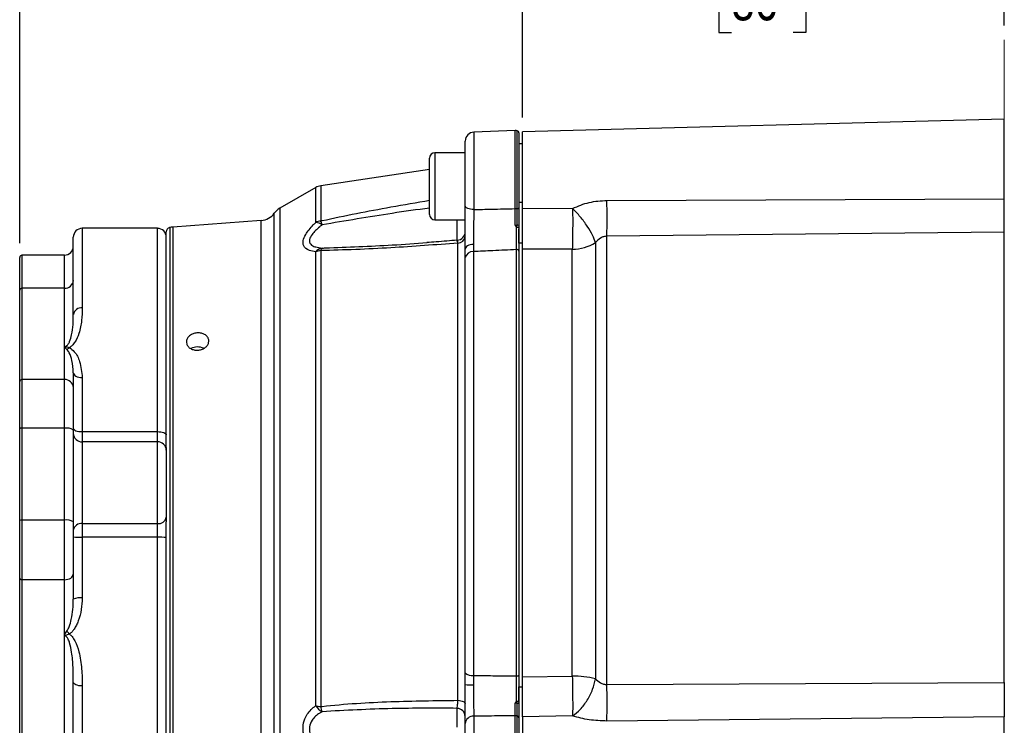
# Model space of a CAD drawing. Header units: inches. Extents: x 0.4 to 16.6, y 0.2 to 10.8.
# Tile 10 of 12: x 9.3 to 12.8, y 5.7 to 8.2. Entities that reach past the tile are written whole.
import ezdxf

# ---------------------------------------------------------------- set-up
doc = ezdxf.new("R2010")
doc.units = ezdxf.units.IN
doc.header["$MEASUREMENT"] = 0
doc.linetypes.add('CENTERX2', pattern=[0.8, 0.5, -0.1, 0.1, -0.1])
doc.layers.add('SLD-0', color=7, linetype='Continuous', lineweight=25)
doc.styles.add('SLDTEXTSTYLE0', font='TXT', dxfattribs={"width": 0.75})
doc.dimstyles.new('SLDDIMSTYLE0', dxfattribs={"dimtxt": 0.145833, "dimasz": 0.13, "dimexe": 0, "dimexo": 0.0625, "dimgap": 0.036458, "dimtad": 0, "dimtih": 1, "dimtoh": 1, "dimdec": 1, "dimlfac": 2, "dimrnd": 1e-09, "dimzin": 12, "dimdsep": 46, "dimtxsty": 'SLDTEXTSTYLE0', "dimsah": 1, "dimcen": 0.09, "dimadec": 0, "dimazin": 3, "dimtfac": 1, "dimtdec": 1, "dimtofl": 0, "dimtmove": 0, "dimatfit": 3, "dimfxl": 0, "dimfrac": 2, "dimtolj": 1, "dimtzin": 12, "dimarcsym": 0})

# ---------------------------------------------------------------- blocks, each defined once
blk = doc.blocks.new('_D_4')
at = {"layer": 'SLD-0', "color": 7}
for p, q in [((9.3488, 7.4275), (9.3488, 9.2179)), ((12.7906, 8.1877), (12.7906, 9.2179)), ((9.3488, 9.0929), (10.734, 9.0929)), ((10.9061, 9.0929), (10.8617, 9.0929)), ((10.8617, 9.0929), (10.8617, 8.8611)), ((11.2293, 9.0929), (11.2737, 9.0929)), ((11.2737, 9.0929), (11.2737, 8.8611)), ((12.7906, 9.0929), (11.4014, 9.0929)), ((10.8617, 8.8611), (10.9061, 8.8611)), ((11.2737, 8.8611), (11.2293, 8.8611))]:
    blk.add_line(p, q, dxfattribs=at)
for points in [[(9.3488, 9.0929), (9.4788, 9.0729), (9.4788, 9.1129)], [(12.7906, 9.0929), (12.6606, 9.1129), (12.6606, 9.0729)]]:
    blk.add_solid(points, dxfattribs=at)
at = {"layer": 'SLD-0', "color": 7, "char_height": 0.14583, "attachment_point": 1, "style": 'SLDTEXTSTYLE0'}
for s, insert in [('6.9', (10.9331, 9.3104)), ('175', (10.9061, 9.0491))]:
    blk.add_mtext(s, dxfattribs=dict(at, insert=insert))
blk = doc.blocks.new('_D_5')
at = {"layer": 'SLD-0', "color": 7}
for p, q in [((11.1063, 7.8663), (11.1063, 8.52)), ((12.7906, 8.1877), (12.7906, 8.52)), ((11.1063, 8.395), (11.6645, 8.395)), ((11.8365, 8.395), (11.7922, 8.395)), ((11.7922, 8.395), (11.7922, 8.1633)), ((12.052, 8.395), (12.0964, 8.395)), ((12.0964, 8.395), (12.0964, 8.1633)), ((12.7906, 8.395), (12.2241, 8.395)), ((11.7922, 8.1633), (11.8365, 8.1633)), ((12.0964, 8.1633), (12.052, 8.1633))]:
    blk.add_line(p, q, dxfattribs=at)
for points in [[(11.1063, 8.395), (11.2363, 8.375), (11.2363, 8.415)], [(12.7906, 8.395), (12.6606, 8.415), (12.6606, 8.375)]]:
    blk.add_solid(points, dxfattribs=at)
at = {"layer": 'SLD-0', "color": 7, "char_height": 0.14583, "attachment_point": 1, "style": 'SLDTEXTSTYLE0'}
for s, insert in [('3.4', (11.8097, 8.6125)), ('86', (11.8365, 8.3513))]:
    blk.add_mtext(s, dxfattribs=dict(at, insert=insert))
blk = doc.blocks.new('_D_6')
at = {"layer": 'SLD-0', "color": 7}
for p, q in [((12.7906, 8.1877), (12.7906, 8.52)), ((14.0849, 7.5147), (14.0849, 8.52)), ((12.7906, 8.395), (13.1742, 8.395)), ((13.3462, 8.395), (13.3019, 8.395)), ((13.3019, 8.395), (13.3019, 8.1633)), ((13.5617, 8.395), (13.6061, 8.395)), ((13.6061, 8.395), (13.6061, 8.1633)), ((14.0849, 8.395), (13.7338, 8.395)), ((13.3019, 8.1633), (13.3462, 8.1633)), ((13.6061, 8.1633), (13.5617, 8.1633))]:
    blk.add_line(p, q, dxfattribs=at)
for points in [[(12.7906, 8.395), (12.9206, 8.375), (12.9206, 8.415)], [(14.0849, 8.395), (13.9549, 8.415), (13.9549, 8.375)]]:
    blk.add_solid(points, dxfattribs=at)
at = {"layer": 'SLD-0', "color": 7, "char_height": 0.14583, "attachment_point": 1, "style": 'SLDTEXTSTYLE0'}
for s, insert in [('2.6', (13.3193, 8.6125)), ('66', (13.3462, 8.3513))]:
    blk.add_mtext(s, dxfattribs=dict(at, insert=insert))
blk = doc.blocks.new('_D_7')
at = {"layer": 'SLD-0', "color": 7}
for p, q in [((12.7906, 8.1877), (12.7906, 9.2179)), ((14.6179, 6.9914), (14.6179, 9.2179)), ((12.7906, 9.0929), (13.3853, 9.0929)), ((13.5573, 9.0929), (13.5129, 9.0929)), ((13.5129, 9.0929), (13.5129, 8.8611)), ((13.7728, 9.0929), (13.8172, 9.0929)), ((13.8172, 9.0929), (13.8172, 8.8611)), ((14.6179, 9.0929), (13.9449, 9.0929)), ((13.5129, 8.8611), (13.5573, 8.8611)), ((13.8172, 8.8611), (13.7728, 8.8611))]:
    blk.add_line(p, q, dxfattribs=at)
for points in [[(12.7906, 9.0929), (12.9206, 9.0729), (12.9206, 9.1129)], [(14.6179, 9.0929), (14.4879, 9.1129), (14.4879, 9.0729)]]:
    blk.add_solid(points, dxfattribs=at)
at = {"layer": 'SLD-0', "color": 7, "char_height": 0.14583, "attachment_point": 1, "style": 'SLDTEXTSTYLE0'}
for s, insert in [('3.7', (13.5304, 9.3104)), ('93', (13.5573, 9.0491))]:
    blk.add_mtext(s, dxfattribs=dict(at, insert=insert))

msp = doc.modelspace()

# ---------------------------------------------------------------- linework, layer by layer
at = {"color": 7, "linetype": 'Continuous', "lineweight": 25}
for p, q in [((12.7906, 7.8605), (11.1063, 7.8163)), ((12.7906, 7.5818), (12.7906, 7.8605)), ((11.0813, 7.8202), (10.9363, 7.8152)), ((11.1063, 7.5495), (11.1063, 7.8163)), ((10.9061, 7.5581), (10.9061, 7.7839)), ((11.0938, 7.8121), (11.0938, 7.5511)), ((11.1063, 7.7745), (11.0938, 7.7745)), ((10.7814, 7.5277), (10.7814, 7.7242)), ((10.9061, 7.7432), (10.8004, 7.7432)), ((10.7814, 7.6851), (10.4009, 7.6275)), ((10.3835, 7.6214), (10.2583, 7.5494)), ((11.4015, 7.5766), (12.7906, 7.5818)), ((11.0938, 7.5699), (11.1063, 7.5699)), ((11.1063, 7.4272), (11.1063, 7.5495)), ((11.1063, 7.5495), (11.2816, 7.5486)), ((10.193, 7.5065), (9.884, 7.4834)), ((10.8004, 7.5087), (10.9061, 7.5087)), ((9.8301, 7.4791), (9.5676, 7.4791)), ((11.0871, 7.4833), (11.0872, 7.49)), ((11.0938, 7.4895), (11.0938, 7.4818)), ((11.0938, 7.4272), (11.0938, 7.4779)), ((9.5363, 7.178), (9.5363, 7.4478)), ((9.8613, 6.7134), (9.8613, 7.4665)), ((12.7906, 7.4655), (11.4014, 7.4515)), ((11.4014, 5.886), (11.4014, 7.4515)), ((12.7906, 5.8934), (12.7906, 7.4655)), ((10.4009, 7.4015), (10.4009, 5.809)), ((10.8806, 5.8306), (10.8806, 7.4275)), ((10.906, 7.3768), (10.9061, 7.4063)), ((11.0854, 5.9157), (11.0854, 7.4048)), ((11.1063, 7.4272), (11.0938, 7.4272)), ((11.0938, 7.4272), (11.0938, 5.8782)), ((11.1063, 7.4068), (11.1063, 7.4272)), ((11.2805, 7.4059), (11.1063, 7.406)), ((11.1063, 5.9129), (11.1063, 7.406)), ((11.2805, 5.9153), (11.2805, 7.4059)), ((11.3615, 7.4295), (11.3615, 5.9055)), ((9.3488, 7.2627), (9.3488, 7.3775)), ((9.5051, 7.3853), (9.3566, 7.3853)), ((10.3835, 5.8116), (10.3835, 7.3965)), ((10.906, 5.9261), (10.906, 7.3768)), ((10.9347, 7.3977), (10.9347, 5.9174)), ((9.3488, 6.944), (9.3488, 7.2627)), ((9.3566, 7.2697), (9.3566, 6.9509)), ((9.5051, 7.2697), (9.3566, 7.2697)), ((9.5051, 7.0658), (9.5051, 7.2697)), ((9.5051, 6.9509), (9.5051, 7.0658)), ((9.5363, 6.9749), (9.5363, 6.9232)), ((9.5676, 6.9581), (9.5676, 6.769)), ((9.3488, 6.7793), (9.3488, 6.944)), ((9.3566, 6.9509), (9.3566, 6.7809)), ((9.5051, 6.9509), (9.3566, 6.9509)), ((9.5051, 6.7809), (9.5051, 6.9509)), ((9.5363, 6.9232), (9.5363, 6.7744)), ((9.3566, 6.7809), (9.3566, 6.46)), ((9.5051, 6.7809), (9.3566, 6.7809)), ((9.5051, 6.46), (9.5051, 6.7809)), ((9.3488, 6.4583), (9.3488, 6.7793)), ((9.5363, 6.7744), (9.5363, 6.6139)), ((9.5676, 6.769), (9.5676, 6.7333)), ((9.5676, 6.769), (9.8301, 6.769)), ((9.8301, 6.7333), (9.8301, 6.769)), ((9.5676, 6.7333), (9.5676, 6.4479)), ((9.8301, 6.7333), (9.5676, 6.7333)), ((9.8301, 6.4479), (9.8301, 6.7333)), ((9.8613, 6.7134), (9.8613, 6.7039)), ((9.8613, 6.7039), (9.8613, 6.4704)), ((9.5363, 6.6139), (9.5363, 6.4535)), ((9.3488, 6.2569), (9.3488, 6.4583)), ((9.3566, 6.46), (9.3566, 6.252)), ((9.5051, 6.46), (9.3566, 6.46)), ((9.5051, 6.252), (9.5051, 6.46)), ((9.5363, 6.4535), (9.5363, 6.2715)), ((9.5676, 6.4479), (9.8301, 6.4479)), ((9.5676, 6.4479), (9.5676, 6.4003)), ((9.8301, 6.4003), (9.8301, 6.4479)), ((9.8613, 6.4704), (9.8613, 6.4539)), ((9.8613, 5.2417), (9.8613, 6.4539)), ((9.5676, 6.4003), (9.5676, 6.1883)), ((9.8301, 6.4003), (9.5676, 6.4003)), ((9.5363, 6.2715), (9.5363, 6.1837)), ((9.3488, 5.7154), (9.3488, 6.2569)), ((9.3566, 6.252), (9.3566, 5.7106)), ((9.5051, 6.252), (9.3566, 6.252)), ((9.5051, 6.0568), (9.5051, 6.252)), ((9.5051, 5.7106), (9.5051, 6.0568)), ((10.9061, 5.886), (10.906, 5.9261)), ((9.5363, 5.2603), (9.5363, 5.8939)), ((11.1063, 5.9129), (11.2805, 5.9153)), ((11.1063, 5.8782), (11.1063, 5.9123)), ((11.4014, 5.886), (12.7906, 5.8934)), ((11.0938, 5.8782), (11.1063, 5.8782)), ((11.0938, 5.8283), (11.0938, 5.8782)), ((11.1063, 5.7731), (11.1063, 5.8782)), ((11.0872, 5.821), (11.0871, 5.8274)), ((11.0938, 5.8249), (11.0938, 5.8175)), ((10.9061, 5.4618), (10.9061, 5.7498)), ((11.0938, 5.7697), (11.0938, 5.4336)), ((11.2816, 5.7762), (11.1063, 5.7731)), ((11.1063, 5.7731), (11.1063, 5.4294)), ((12.7906, 5.7731), (11.4015, 5.7584)), ((12.7906, 5.441), (12.7906, 5.7731))]:
    msp.add_line(p, q, dxfattribs=at)
at = {"color": 8, "linetype": 'Continuous', "lineweight": 25}
for p, q in [((10.9363, 7.8152), (10.9363, 7.5446)), ((11.0813, 7.5479), (11.0813, 7.8202)), ((11.0872, 7.548), (11.0872, 7.8199)), ((10.8004, 7.7432), (10.8004, 7.5087)), ((10.3835, 7.4994), (10.3835, 7.6214)), ((10.4009, 7.6275), (10.4009, 7.5049)), ((10.2583, 7.5494), (10.2583, 5.1587)), ((10.193, 5.2017), (10.193, 7.5065)), ((10.2389, 5.1761), (10.2389, 7.532)), ((10.8777, 7.4328), (10.8777, 7.5087)), ((9.5676, 7.4791), (9.5676, 7.2015)), ((9.8301, 6.769), (9.8301, 7.4791)), ((9.8731, 7.4816), (9.8731, 5.2265)), ((9.884, 7.4834), (9.884, 5.2247)), ((9.3566, 7.3853), (9.3566, 7.2697)), ((9.5051, 7.2697), (9.5051, 7.3853)), ((9.8301, 5.2291), (9.8301, 6.4003)), ((9.5676, 5.8808), (9.5676, 5.2291)), ((10.8777, 5.737), (10.8777, 5.8026)), ((10.9363, 5.7755), (10.9363, 5.4306)), ((11.0813, 5.4255), (11.0813, 5.7762)), ((11.0872, 5.4259), (11.0872, 5.776))]:
    msp.add_line(p, q, dxfattribs=at)
at = {"color": 7, "linetype": 'Continuous', "lineweight": 25, "flags": 128}
for points in [[(10.9363, 7.5446), (10.9303, 7.5449), (10.9247, 7.5458), (10.9194, 7.547), (10.9149, 7.5487), (10.9112, 7.5507), (10.9084, 7.553), (10.9067, 7.5555), (10.9061, 7.5581)], [(11.0872, 7.548), (11.0886, 7.5482), (11.0898, 7.5484), (11.091, 7.5487), (11.092, 7.5491), (11.0928, 7.5495), (11.0933, 7.55), (11.0937, 7.5506), (11.0938, 7.5511)], [(10.935, 7.4231), (10.9292, 7.4226), (10.9238, 7.4215), (10.9188, 7.4198), (10.9144, 7.4177), (10.9109, 7.4152), (10.9083, 7.4124), (10.9067, 7.4094), (10.9061, 7.4063)], [(9.5363, 6.9749), (9.5369, 6.9716), (9.5387, 6.9685), (9.5416, 6.9656), (9.5455, 6.963), (9.5502, 6.9609), (9.5556, 6.9594), (9.5615, 6.9584), (9.5676, 6.9581)], [(9.5363, 6.7806), (9.5369, 6.7783), (9.5387, 6.7762), (9.5416, 6.7742), (9.5455, 6.7724), (9.5502, 6.771), (9.5556, 6.7699), (9.5615, 6.7693), (9.5676, 6.769)], [(9.8301, 6.769), (9.8362, 6.7688), (9.842, 6.7682), (9.8474, 6.7671), (9.8522, 6.7657), (9.8561, 6.7639), (9.859, 6.7619), (9.8607, 6.7598), (9.8613, 6.7575)], [(9.5051, 6.252), (9.5112, 6.2524), (9.517, 6.2535), (9.5224, 6.2553), (9.5272, 6.2577), (9.5311, 6.2607), (9.534, 6.264), (9.5357, 6.2677), (9.5363, 6.2715)], [(9.3488, 6.2569), (9.349, 6.2559), (9.3494, 6.255), (9.3501, 6.2542), (9.3511, 6.2534), (9.3523, 6.2528), (9.3537, 6.2524), (9.3551, 6.2521), (9.3566, 6.252)], [(9.5676, 5.8808), (9.5615, 5.881), (9.5556, 5.8818), (9.5502, 5.883), (9.5455, 5.8846), (9.5416, 5.8866), (9.5387, 5.8889), (9.5369, 5.8914), (9.5363, 5.8939)], [(11.0854, 5.9157), (11.087, 5.9157), (11.0886, 5.9158), (11.09, 5.916), (11.0913, 5.9163), (11.0924, 5.9167), (11.0932, 5.9171), (11.0937, 5.9176), (11.0938, 5.9181)], [(10.8806, 5.8306), (10.8858, 5.8301), (10.8906, 5.8293), (10.895, 5.8281), (10.8989, 5.8267), (10.902, 5.825), (10.9042, 5.8231), (10.9056, 5.8211), (10.9061, 5.8191)], [(11.0872, 5.821), (11.0886, 5.8209), (11.0898, 5.8206), (11.091, 5.8203), (11.092, 5.8198), (11.0928, 5.8193), (11.0933, 5.8188), (11.0937, 5.8182), (11.0938, 5.8175)]]:
    msp.add_lwpolyline(points, dxfattribs=at)
at = {"color": 7, "linetype": 'Continuous', "lineweight": 25}
for centre, radius, start, end in [((10.9374, 7.7839), 0.0312, 92, 180), ((11.0824, 7.789), 0.0313, 81.0288, 92), ((11.086, 7.8121), 0.00781, 0, 81.0288), ((10.8004, 7.7242), 0.019, 90, 180), ((10.4084, 7.578), 0.05, 98.6206, 119.8916), ((8.0338, 7.5142), 3.3682, 358.9329, 1.0605), ((10.2894, 7.4952), 0.0625, 119.8916, 143.9524), ((11.0824, 7.625), 0.0771, 269.1874, 273.6214), ((10.1884, 7.5688), 0.0625, 274.2704, 323.9524), ((10.4081, 7.4518), 0.0536, 97.7079, 117.3358), ((10.2915, 7.4585), 0.1188, 15.9613, 23.0157), ((10.8004, 7.5277), 0.019, 180, 270), ((9.5676, 7.4478), 0.0313, 90, 180), ((9.8301, 7.4478), 0.0312, 0, 90), ((9.877, 7.4665), 0.0156, 104.4005, 180), ((9.8886, 7.421), 0.0625, 94.2704, 104.4005), ((10.3787, 7.4525), 0.0472, 55.0154, 84.2367), ((11.0887, 7.4634), 0.0266, 78.8915, 93.1794), ((10.8761, 7.4673), 0.03, 274.282, 359.9854), ((10.8798, 7.4539), 0.0264, 271.6519, 354.034), ((9.5051, 7.4166), 0.0312, 270, 0), ((10.4133, 7.3731), 0.038, 101.4801, 141.874), ((10.4078, 7.3445), 0.0574, 96.9533, 115.1106), ((10.4173, 7.3981), 0.0167, 133.4614, 168.2885), ((11.0867, 7.3977), 0.00721, 10.3021, 100.4345), ((11.2805, 7.5571), 0.1511, 270.0167, 302.4251), ((9.3566, 7.3775), 0.00781, 90, 180), ((10.9335, 7.3691), 0.0286, 87.4701, 164.3883), ((9.5067, 7.2993), 0.0297, 266.8032, 356.399), ((9.3562, 7.2623), 0.00741, 86.8032, 176.399), ((9.5642, 7.1735), 0.0282, 83.1254, 170.8573), ((9.4992, 7.0843), 0.032, 297.5682, 317.8545), ((9.9707, 7.0158), 0.0489, 64.906, 118.2503), ((9.3562, 6.9435), 0.00741, 86.8032, 176.399), ((9.5067, 6.9213), 0.0297, 3.601, 93.1968), ((9.3548, 6.7703), 0.0108, 80.0132, 123.477), ((9.5126, 6.7385), 0.0431, 56.523, 99.9868), ((9.5667, 6.7637), 0.0304, 181.8159, 271.7075), ((9.831, 6.703), 0.0304, 1.8159, 91.7075), ((9.3548, 6.4494), 0.0108, 80.0132, 123.477), ((9.5126, 6.4175), 0.0431, 56.523, 99.9868), ((9.5638, 6.4201), 0.028, 82.2874, 169.2669), ((9.8338, 6.4756), 0.028, 262.2874, 349.2669), ((9.5598, 6.5915), 0.1914, 262.9614, 272.3357), ((9.8379, 6.209), 0.1914, 82.9614, 92.3357), ((9.5599, 6.1318), 0.057, 82.2915, 114.4759), ((9.4095, 5.9752), 0.1428, 37.4007, 42.9527), ((10.9298, 5.9529), 0.0358, 228.3132, 277.9527), ((10.9282, 6.0323), 0.1479, 261.4298, 272.6527), ((11.2827, 5.5944), 0.3209, 75.7789, 90.3832), ((7.8848, 5.822), 3.5172, 358.9641, 1.0423), ((10.407, 5.9096), 0.1008, 256.4803, 266.5117), ((10.4418, 5.8522), 0.0711, 214.8154, 239.5276), ((10.52, 5.8315), 0.1212, 190.6796, 199.5382), ((10.877, 5.7735), 0.0291, 1.5148, 88.6449), ((10.9346, 5.7469), 0.0287, 86.7569, 174.1999), ((11.0824, 5.7376), 0.0386, 82.7579, 91.6189), ((11.087, 5.7691), 0.0069, 5.5938, 87.733)]:
    msp.add_arc(centre, radius, start, end, dxfattribs=at)
at = {"color": 8, "linetype": 'Continuous', "lineweight": 25}
for points, knots in [([(10.4009, 7.5049), (10.4026, 7.5053), (10.4838, 7.5232), (10.6106, 7.5479), (10.7364, 7.5694), (10.7814, 7.577)], [0, 0, 0, 0, 0.013425, 0.646845, 1, 1, 1, 1]), ([(10.7814, 7.5499), (10.738, 7.5439), (10.6123, 7.5265), (10.4875, 7.5051), (10.4058, 7.4911)], [0, 0, 0, 0, 0.3453394, 1, 1, 1, 1]), ([(10.8806, 7.4275), (10.8805, 7.429), (10.8801, 7.4336), (10.8794, 7.4375), (10.8787, 7.4369), (10.8785, 7.4367)], [0, 0, 0, 0, 0.250335, 0.777294, 1, 1, 1, 1]), ([(10.4058, 7.4103), (10.4073, 7.4103), (10.4111, 7.4104), (10.4149, 7.4106), (10.4172, 7.4107)], [0, 0, 0, 0, 0.404496, 1, 1, 1, 1])]:
    msp.add_open_spline(points, degree=3, knots=knots, dxfattribs=at)
at = {"color": 7, "linetype": 'Continuous', "lineweight": 25}
for points, knots in [([(11.2816, 7.5486), (11.3006, 7.5567), (11.3387, 7.5729), (11.3805, 7.5753), (11.4015, 7.5766)], [0, 0, 0, 0, 0.499962, 1, 1, 1, 1]), ([(12.7906, 7.4655), (12.7906, 7.4731), (12.7906, 7.4909), (12.7906, 7.5273), (12.7906, 7.5598), (12.7906, 7.5777), (12.7906, 7.5818)], [0, 0, 0, 0, 0.246613, 0.575057, 0.903498, 1, 1, 1, 1]), ([(10.9061, 7.4063), (10.9061, 7.4093), (10.9061, 7.4272), (10.9061, 7.4643), (10.9061, 7.5148), (10.9061, 7.5446), (10.9061, 7.5581)], [0, 0, 0, 0, 0.067291, 0.398, 0.728909, 1, 1, 1, 1]), ([(10.9363, 7.5446), (10.9361, 7.5338), (10.9357, 7.51), (10.9352, 7.4696), (10.935, 7.4399), (10.935, 7.4255), (10.935, 7.4231)], [0, 0, 0, 0, 0.271237, 0.602164, 0.932744, 1, 1, 1, 1]), ([(10.9363, 7.5446), (10.9567, 7.5451), (11.0051, 7.5461), (11.0534, 7.5472), (11.0813, 7.5479)], [0, 0, 0, 0, 0.423273, 1, 1, 1, 1]), ([(11.0805, 7.4915), (11.0805, 7.4967), (11.0807, 7.516), (11.081, 7.5344), (11.0813, 7.5479)], [0, 0, 0, 0, 0.2702507, 1, 1, 1, 1]), ([(11.0872, 7.49), (11.0872, 7.5042), (11.0872, 7.5242), (11.0872, 7.5427), (11.0872, 7.548)], [0, 0, 0, 0, 0.710596, 1, 1, 1, 1]), ([(11.0938, 7.5511), (11.0938, 7.5455), (11.0938, 7.5259), (11.0938, 7.5046), (11.0938, 7.4895)], [0, 0, 0, 0, 0.289375, 1, 1, 1, 1]), ([(11.1063, 7.406), (11.1063, 7.4164), (11.1063, 7.4372), (11.1063, 7.4781), (11.1063, 7.5171), (11.1063, 7.5399), (11.1063, 7.5495)], [0, 0, 0, 0, 0.268628, 0.53726, 0.805824, 1, 1, 1, 1]), ([(11.2816, 7.5486), (11.2817, 7.5336), (11.2819, 7.5085), (11.2817, 7.4691), (11.2813, 7.4343), (11.2808, 7.4153), (11.2805, 7.4059)], [0, 0, 0, 0, 0.30035, 0.499876, 0.756118, 1, 1, 1, 1]), ([(11.3615, 7.4295), (11.3587, 7.4376), (11.353, 7.4543), (11.3338, 7.4862), (11.3092, 7.5195), (11.2906, 7.5391), (11.2816, 7.5486)], [0, 0, 0, 0, 0.243136, 0.5, 0.756864, 1, 1, 1, 1]), ([(10.3835, 7.3965), (10.3758, 7.398), (10.3571, 7.4015), (10.3401, 7.4146), (10.3379, 7.4355), (10.3487, 7.4607), (10.3667, 7.4827), (10.3807, 7.4967), (10.3835, 7.4994)], [0, 0, 0, 0, 0.162337, 0.395787, 0.554182, 0.711926, 0.942817, 1, 1, 1, 1]), ([(10.4058, 7.4911), (10.403, 7.4889), (10.3895, 7.478), (10.3715, 7.4606), (10.3607, 7.4409), (10.3614, 7.4311), (10.3658, 7.4225), (10.3731, 7.4175), (10.3878, 7.4125), (10.3981, 7.4112), (10.4058, 7.4103)], [0, 0, 0, 0, 0.060426, 0.295827, 0.448101, 0.575654, 0.598782, 0.771911, 0.830481, 1, 1, 1, 1]), ([(11.0855, 7.4842), (11.0854, 7.4843), (11.0836, 7.4866), (11.0819, 7.489), (11.0805, 7.4914), (11.0805, 7.4915)], [0, 0, 0, 0, 0.066377, 0.9799136, 1, 1, 1, 1]), ([(11.0805, 7.4915), (11.0807, 7.4914), (11.0824, 7.4906), (11.0847, 7.49), (11.0867, 7.49), (11.0872, 7.49)], [0, 0, 0, 0, 0.1220067, 0.78766, 1, 1, 1, 1]), ([(11.0854, 7.4048), (11.0854, 7.4152), (11.0854, 7.4359), (11.0855, 7.4657), (11.0855, 7.4818), (11.0855, 7.4842)], [0, 0, 0, 0, 0.46098, 0.92197, 1, 1, 1, 1]), ([(11.0855, 7.4842), (11.0857, 7.484), (11.086, 7.4836), (11.0866, 7.4833), (11.087, 7.4833), (11.0871, 7.4833)], [0, 0, 0, 0, 0.389404, 0.782582, 1, 1, 1, 1]), ([(11.0871, 7.4833), (11.088, 7.4832), (11.0897, 7.4831), (11.0918, 7.4828), (11.0933, 7.4824), (11.0938, 7.482), (11.0938, 7.4818), (11.0938, 7.4818), (11.0938, 7.4818)], [0, 0, 0, 0, 0.235176, 0.470333, 0.705978, 0.942317, 0.981347, 1, 1, 1, 1]), ([(11.0938, 7.4818), (11.0938, 7.4798), (11.0938, 7.4632), (11.0938, 7.4321), (11.0938, 7.41), (11.0938, 7.399)], [0, 0, 0, 0, 0.062626, 0.531308, 1, 1, 1, 1]), ([(10.8784, 7.4377), (10.8538, 7.4355), (10.8184, 7.4324), (10.7831, 7.4301), (10.7724, 7.4294)], [0, 0, 0, 0, 0.696425, 1, 1, 1, 1]), ([(11.4014, 7.4515), (11.3975, 7.4512), (11.3897, 7.4505), (11.3752, 7.4436), (11.367, 7.4351), (11.3615, 7.4295)], [0, 0, 0, 0, 0.249707, 0.501478, 1, 1, 1, 1]), ([(10.8806, 7.4275), (10.8025, 7.4216), (10.6832, 7.4126), (10.5232, 7.4044), (10.4417, 7.4025), (10.4009, 7.4015)], [0, 0, 0, 0, 0.4863381, 0.7430046, 1, 1, 1, 1]), ([(10.4172, 7.4107), (10.4952, 7.4136), (10.6135, 7.4179), (10.7326, 7.4264), (10.7733, 7.4293)], [0, 0, 0, 0, 0.658517, 1, 1, 1, 1]), ([(10.935, 7.4231), (10.9349, 7.4185), (10.9348, 7.4093), (10.9347, 7.4016), (10.9347, 7.3977)], [0, 0, 0, 0, 0.495476, 1, 1, 1, 1]), ([(11.0854, 7.4048), (11.0578, 7.4035), (11.0076, 7.4011), (10.9573, 7.3987), (10.9347, 7.3977)], [0, 0, 0, 0, 0.549647, 1, 1, 1, 1]), ([(9.5676, 7.2015), (9.5673, 7.187), (9.5668, 7.158), (9.559, 7.1169), (9.5462, 7.087), (9.5338, 7.0706), (9.5261, 7.0651), (9.5229, 7.0628)], [0, 0, 0, 0, 0.320257, 0.639466, 0.845682, 0.935779, 1, 1, 1, 1]), ([(9.5051, 7.0658), (9.5059, 7.0659), (9.5079, 7.066), (9.5101, 7.067), (9.5146, 7.0696), (9.5192, 7.0754), (9.5259, 7.0884), (9.5321, 7.1116), (9.536, 7.1433), (9.5362, 7.1664), (9.5363, 7.178)], [0, 0, 0, 0, 0.012143, 0.030843, 0.039457, 0.10673, 0.183907, 0.374756, 0.687209, 1, 1, 1, 1]), ([(9.949, 7.1078), (9.9529, 7.1096), (9.9608, 7.1131), (9.9743, 7.1143), (9.9873, 7.1125), (9.9984, 7.1073), (10.0064, 7.0996), (10.0104, 7.09), (10.0098, 7.0797), (10.005, 7.0698), (9.9962, 7.0615), (9.9846, 7.0557), (9.9714, 7.0531), (9.9581, 7.054), (9.9462, 7.0585), (9.9371, 7.0658), (9.9318, 7.0751), (9.9309, 7.0853), (9.9345, 7.0953), (9.9411, 7.103), (9.9468, 7.1065), (9.949, 7.1078)], [0, 0, 0, 0, 0.053739, 0.107473, 0.161312, 0.215262, 0.269172, 0.322856, 0.376266, 0.429569, 0.48302, 0.536749, 0.590679, 0.644618, 0.698433, 0.752112, 0.805712, 0.859285, 0.912853, 0.966422, 1, 1, 1, 1]), ([(9.514, 7.0559), (9.5125, 7.0572), (9.5094, 7.06), (9.5065, 7.063), (9.5053, 7.0649), (9.5051, 7.0655), (9.5051, 7.0657), (9.5051, 7.0657), (9.5051, 7.0657), (9.5051, 7.0658), (9.5051, 7.0658), (9.5051, 7.0658)], [0, 0, 0, 0, 0.370383, 0.788474, 0.942244, 0.9793, 0.982634, 0.983095, 0.989573, 0.991312, 1, 1, 1, 1]), ([(9.5051, 7.0658), (9.5052, 7.0658), (9.5053, 7.0658), (9.5054, 7.0658), (9.5056, 7.0658), (9.5059, 7.0658), (9.5066, 7.0658), (9.508, 7.0657), (9.5106, 7.0654), (9.5157, 7.0648), (9.52, 7.0636), (9.5229, 7.0628)], [0, 0, 0, 0, 0.0114293, 0.018759, 0.0260856, 0.0407184, 0.0698434, 0.127392, 0.2631607, 0.5112877, 1, 1, 1, 1]), ([(9.5363, 6.9749), (9.5353, 6.9893), (9.5335, 7.0132), (9.5262, 7.0404), (9.517, 7.0521), (9.514, 7.0559)], [0, 0, 0, 0, 0.5101924, 0.8421238, 1, 1, 1, 1]), ([(9.5229, 7.0628), (9.5288, 7.0582), (9.5457, 7.0449), (9.5624, 7.009), (9.5656, 6.9771), (9.5676, 6.9581)], [0, 0, 0, 0, 0.1785916, 0.5094827, 1, 1, 1, 1]), ([(9.514, 6.0725), (9.5156, 6.0749), (9.5189, 6.0797), (9.5244, 6.0933), (9.5304, 6.1159), (9.5353, 6.148), (9.536, 6.1717), (9.5363, 6.1837)], [0, 0, 0, 0, 0.074529, 0.150907, 0.383489, 0.690261, 1, 1, 1, 1]), ([(9.5676, 6.1883), (9.5669, 6.1747), (9.5655, 6.1473), (9.557, 6.1155), (9.5474, 6.0929), (9.5401, 6.0802), (9.5321, 6.0695), (9.526, 6.0645), (9.5229, 6.0619)], [0, 0, 0, 0, 0.2924348, 0.5939676, 0.7106514, 0.8287112, 0.913183, 1, 1, 1, 1]), ([(9.5051, 6.0568), (9.5051, 6.0568), (9.5051, 6.0569), (9.5051, 6.057), (9.5051, 6.0571), (9.5051, 6.0574), (9.5053, 6.0581), (9.5061, 6.0608), (9.5088, 6.0657), (9.5121, 6.07), (9.514, 6.0725)], [0, 0, 0, 0, 0.009078, 0.010429, 0.018147, 0.022785, 0.063158, 0.157054, 0.521379, 1, 1, 1, 1]), ([(9.5229, 6.0619), (9.52, 6.0608), (9.5157, 6.0592), (9.5106, 6.0577), (9.508, 6.0571), (9.5066, 6.0569), (9.5059, 6.0568), (9.5056, 6.0568), (9.5054, 6.0568), (9.5053, 6.0568), (9.5052, 6.0568), (9.5051, 6.0568)], [0, 0, 0, 0, 0.488712, 0.736839, 0.872608, 0.930157, 0.959282, 0.973914, 0.981241, 0.988571, 1, 1, 1, 1]), ([(9.5229, 6.0619), (9.5261, 6.0591), (9.5338, 6.0522), (9.5462, 6.0317), (9.559, 5.9937), (9.5668, 5.9401), (9.5673, 5.9006), (9.5676, 5.8808)], [0, 0, 0, 0, 0.064221, 0.154318, 0.360534, 0.679743, 1, 1, 1, 1]), ([(9.5363, 5.8939), (9.5362, 5.9112), (9.5358, 5.9458), (9.5322, 5.9919), (9.5259, 6.025), (9.5192, 6.0433), (9.5143, 6.0519), (9.5096, 6.0555), (9.5073, 6.0566), (9.5059, 6.0567), (9.5051, 6.0568)], [0, 0, 0, 0, 0.311989, 0.625203, 0.816052, 0.893228, 0.960502, 0.977504, 0.987857, 1, 1, 1, 1]), ([(10.9061, 5.7498), (10.9061, 5.7612), (10.9061, 5.784), (10.9061, 5.8327), (10.9061, 5.8682), (10.9061, 5.8859), (10.9061, 5.886)], [0, 0, 0, 0, 0.332453, 0.664935, 0.996731, 1, 1, 1, 1]), ([(10.9347, 5.9174), (10.9573, 5.9172), (11.0076, 5.9166), (11.0578, 5.916), (11.0854, 5.9157)], [0, 0, 0, 0, 0.4503533, 1, 1, 1, 1]), ([(10.9347, 5.9174), (10.9347, 5.9121), (10.9348, 5.9013), (10.9349, 5.8902), (10.935, 5.8845)], [0, 0, 0, 0, 0.495403, 1, 1, 1, 1]), ([(11.0855, 5.8266), (11.0855, 5.8288), (11.0855, 5.8438), (11.0854, 5.8745), (11.0854, 5.9019), (11.0854, 5.9157)], [0, 0, 0, 0, 0.07803, 0.53902, 1, 1, 1, 1]), ([(11.0938, 5.9181), (11.0938, 5.9035), (11.0938, 5.8743), (11.0938, 5.8423), (11.0938, 5.8267), (11.0938, 5.8249)], [0, 0, 0, 0, 0.4686917, 0.9373743, 1, 1, 1, 1]), ([(11.1063, 5.7731), (11.1063, 5.7825), (11.1063, 5.8014), (11.1063, 5.8408), (11.1063, 5.8795), (11.1063, 5.903), (11.1063, 5.9129)], [0, 0, 0, 0, 0.268524, 0.537048, 0.80557, 1, 1, 1, 1]), ([(11.2805, 5.9153), (11.2808, 5.9029), (11.2813, 5.8775), (11.2817, 5.841), (11.2819, 5.8046), (11.2817, 5.7869), (11.2816, 5.7762)], [0, 0, 0, 0, 0.243882, 0.500124, 0.699655, 1, 1, 1, 1]), ([(11.2816, 5.7762), (11.2906, 5.7832), (11.3092, 5.7975), (11.3338, 5.8307), (11.353, 5.8683), (11.3587, 5.8933), (11.3615, 5.9055)], [0, 0, 0, 0, 0.243136, 0.5, 0.756864, 1, 1, 1, 1]), ([(11.3615, 5.9055), (11.367, 5.9005), (11.3752, 5.8931), (11.3896, 5.8867), (11.3975, 5.8862), (11.4014, 5.886)], [0, 0, 0, 0, 0.497935, 0.748079, 1, 1, 1, 1]), ([(12.7906, 5.8934), (12.7906, 5.8831), (12.7906, 5.8592), (12.7906, 5.8201), (12.7906, 5.7904), (12.7906, 5.7763), (12.7906, 5.7731)], [0, 0, 0, 0, 0.246614, 0.575057, 0.903499, 1, 1, 1, 1]), ([(10.935, 5.8845), (10.935, 5.8844), (10.935, 5.8703), (10.9352, 5.8419), (10.9356, 5.8029), (10.936, 5.7847), (10.9363, 5.7755)], [0, 0, 0, 0, 0.003267, 0.334916, 0.667383, 1, 1, 1, 1]), ([(10.4009, 5.809), (10.4026, 5.8092), (10.4838, 5.8182), (10.6436, 5.828), (10.8025, 5.8298), (10.8806, 5.8306)], [0, 0, 0, 0, 0.010657, 0.513477, 1, 1, 1, 1]), ([(10.8777, 5.8026), (10.8779, 5.8037), (10.8787, 5.8068), (10.8798, 5.8157), (10.8803, 5.8257), (10.8806, 5.8306)], [0, 0, 0, 0, 0.207401, 0.604963, 1, 1, 1, 1]), ([(11.0805, 5.8198), (11.0805, 5.8199), (11.082, 5.8222), (11.0838, 5.8244), (11.0855, 5.8266)], [0, 0, 0, 0, 0.020091, 1, 1, 1, 1]), ([(11.0872, 5.821), (11.0867, 5.821), (11.0846, 5.8212), (11.0823, 5.8206), (11.0807, 5.8199), (11.0805, 5.8198)], [0, 0, 0, 0, 0.242644, 0.878047, 1, 1, 1, 1]), ([(11.0813, 5.7762), (11.081, 5.7856), (11.0807, 5.7984), (11.0805, 5.8153), (11.0805, 5.8198)], [0, 0, 0, 0, 0.729749, 1, 1, 1, 1]), ([(11.0871, 5.8274), (11.0869, 5.8274), (11.0865, 5.8274), (11.086, 5.8271), (11.0857, 5.8268), (11.0855, 5.8266)], [0, 0, 0, 0, 0.2871122, 0.641942, 1, 1, 1, 1]), ([(11.0871, 5.8274), (11.088, 5.8274), (11.0897, 5.8272), (11.0918, 5.8267), (11.0933, 5.826), (11.0938, 5.8254), (11.0938, 5.825), (11.0938, 5.8249), (11.0938, 5.8249)], [0, 0, 0, 0, 0.235176, 0.470333, 0.705978, 0.942317, 0.981347, 1, 1, 1, 1]), ([(11.0872, 5.776), (11.0872, 5.7854), (11.0872, 5.7986), (11.0872, 5.816), (11.0872, 5.821)], [0, 0, 0, 0, 0.71275, 1, 1, 1, 1]), ([(11.0938, 5.8175), (11.0938, 5.8122), (11.0938, 5.7937), (11.0938, 5.7797), (11.0938, 5.7697)], [0, 0, 0, 0, 0.287279, 1, 1, 1, 1]), ([(10.3835, 5.6334), (10.3758, 5.6433), (10.3571, 5.6675), (10.3401, 5.7065), (10.3379, 5.7446), (10.3487, 5.778), (10.3667, 5.7989), (10.3807, 5.8095), (10.3835, 5.8116)], [0, 0, 0, 0, 0.162337, 0.395787, 0.554182, 0.711926, 0.942817, 1, 1, 1, 1]), ([(10.4058, 5.7909), (10.403, 5.7893), (10.3895, 5.7815), (10.3715, 5.7658), (10.3607, 5.7403), (10.3614, 5.7228), (10.3658, 5.7043), (10.3731, 5.6899), (10.3878, 5.6692), (10.3981, 5.6587), (10.4058, 5.6509)], [0, 0, 0, 0, 0.060426, 0.295827, 0.448101, 0.575654, 0.598782, 0.771911, 0.830481, 1, 1, 1, 1]), ([(10.8777, 5.8026), (10.8021, 5.803), (10.6443, 5.8039), (10.4875, 5.7954), (10.4058, 5.7909)], [0, 0, 0, 0, 0.478666, 1, 1, 1, 1]), ([(11.0813, 5.7762), (11.0534, 5.7761), (11.0051, 5.7759), (10.9567, 5.7757), (10.9363, 5.7755)], [0, 0, 0, 0, 0.576727, 1, 1, 1, 1]), ([(11.4015, 5.7584), (11.3805, 5.7591), (11.3387, 5.7604), (11.3006, 5.7709), (11.2816, 5.7762)], [0, 0, 0, 0, 0.500346, 1, 1, 1, 1])]:
    msp.add_open_spline(points, degree=3, knots=knots, dxfattribs=at)
at = {"layer": 'SLD-0', "color": 7, "linetype": 'CENTERX2', "lineweight": 18, "ltscale": 2}
msp.add_line((12.7906, 8.1377), (12.7906, 3.8677), dxfattribs=at)

# ---------------------------------------------------------------- dimensions: what is measured, and where the dimension line sits
at = {"layer": 'SLD-0', "color": 7}
for base, p1, p2, picture, middle in [((9.3488, 9.0929), (12.7906, 8.1377), (9.3488, 7.3775), '_D_4', (11.0677, 9.0929)), ((12.7906, 9.0929), (14.6179, 6.9414), (12.7906, 8.1377), '_D_7', (13.6651, 9.0929)), ((12.7906, 8.395), (11.1063, 7.8163), (12.7906, 8.1377), '_D_5', (11.9443, 8.395)), ((12.7906, 8.395), (14.0849, 7.4647), (12.7906, 8.1377), '_D_6', (13.454, 8.395))]:
    dim = msp.add_linear_dim(base=base, p1=p1, p2=p2, dimstyle='SLDDIMSTYLE0', dxfattribs=at)
    dim.commit()
    dim.dimension.update_dxf_attribs({"geometry": picture, "text_midpoint": middle, "dimtype": 160})

doc.saveas('drawing.dxf')
